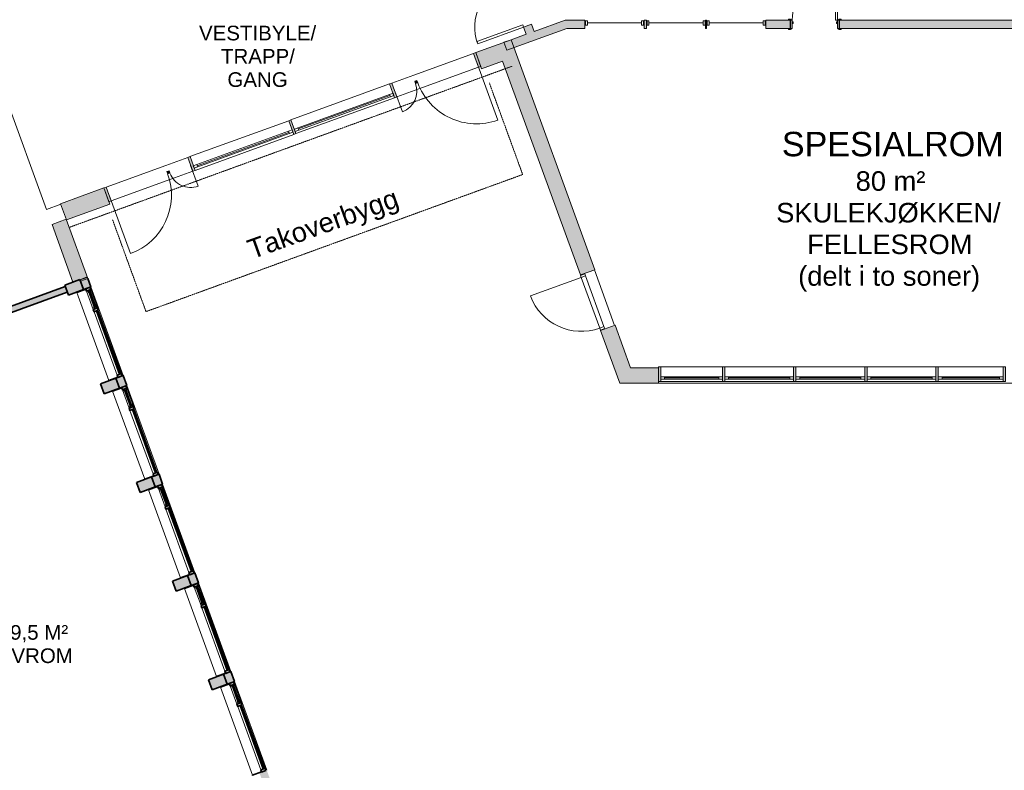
# Model space of a CAD drawing. Header units: millimetres. Extents: x -22273 to 76848, y -40640 to 35706.
# Tile 19 of 21: x 34066 to 54222, y -6403 to 8966. Entities that reach past the tile are written whole.
import ezdxf

# ---------------------------------------------------------------- set-up
doc = ezdxf.new("R2010")
doc.units = ezdxf.units.MM
doc.linetypes.add('Overhead', pattern=[3.96875, 2.38125, -1.5875])
for name, color, linetype, lineweight in [('A-DOOR', 31, 'Continuous', 9), ('A-DOOR-FRAM', 31, 'Continuous', 9), ('A-FLOR', 192, 'Continuous', 9), ('A-FLOR-OVHD', 1, 'Overhead', 9), ('A-GLAZ', 151, 'Continuous', 9), ('A-GLAZ-CWMG', 51, 'Continuous', 9), ('A-WALL', 113, 'Continuous', 9), ('A-WALL-PATT', 111, 'Continuous', 9), ('G-ANNO-TEXT', 231, 'Continuous', 9), ('I-WALL', 2, 'Continuous', 9), ('S-COLS', 52, 'Continuous', 9)]:
    doc.layers.add(name, color=color, linetype=linetype, lineweight=lineweight)
doc.styles.add('Arial', font='arial.ttf', dxfattribs={"height": 400})
doc.styles.add('Arial_1', font='arial.ttf', dxfattribs={"height": 500})
doc.styles.add('Arial_3', font='arial.ttf', dxfattribs={"height": 300})

# ---------------------------------------------------------------- blocks, each defined once
blk = doc.blocks.new('Vindu 2 felt med åpning side - 193x212-V2-1_0 første etg_hele_anlegget_m_funksjoner_m_rom')
at = {"layer": 'A-GLAZ'}
h = blk.add_hatch(color=9, dxfattribs=at)
h.paths.add_polyline_path([(923, -175), (925, 23), (918, 23), (918, -175)])
h.paths.add_polyline_path([(-1002, -175), (-1002, 23), (-1009, 23), (-1007, -175)])
h = blk.add_hatch(color=9, dxfattribs=at)
h.paths.add_polyline_path([(923, 23), (923, 115), (873, 115), (873, 23), (918, 23)])
h.paths.add_polyline_path([(-507, 23), (-507, 115), (-557, 115), (-557, 23)])
h.paths.add_polyline_path([(-957, 23), (-957, 115), (-1007, 115), (-1007, 23), (-1002, 23)])
h = blk.add_hatch(color=9, dxfattribs=at)
h.paths.add_polyline_path([(-557, 55), (-557, 95), (-607, 95), (-607, 55)])
h.paths.add_polyline_path([(-917, 55), (-917, 95), (-957, 95), (-957, 55), (-926, 55)])
for points in [[(-607, 65), (-607, 85), (-917, 85), (-917, 65), (-618, 65)], [(873, 75), (873, 95), (-507, 95), (-507, 75), (-12, 75)]]:
    blk.add_hatch(color=9, dxfattribs=at).paths.add_polyline_path(points)
at = {"layer": 'A-GLAZ', "color": 8, "lineweight": 35}
for p, q in [((-1002, 23), (-1009, 23)), ((-957, 115), (-1007, 115)), ((-1007, 115), (-1007, 23)), ((-1007, 23), (-957, 23)), ((-1002, -175), (-1002, 23)), ((-957, 23), (-957, 115)), ((-917, 95), (-957, 95)), ((-957, 95), (-957, 55)), ((-957, 55), (-917, 55)), ((-917, 55), (-917, 95)), ((-607, 85), (-917, 85)), ((-917, 85), (-917, 65)), ((-917, 65), (-607, 65)), ((-557, 95), (-607, 95)), ((-607, 95), (-607, 55)), ((-607, 65), (-607, 85)), ((-607, 55), (-557, 55)), ((-507, 115), (-557, 115)), ((-557, 115), (-557, 23)), ((-557, 55), (-557, 95)), ((-557, 23), (-507, 23)), ((-507, 23), (-507, 115)), ((873, 95), (-507, 95)), ((-507, 95), (-507, 75)), ((-507, 75), (873, 75)), ((923, 115), (873, 115)), ((873, 115), (873, 23)), ((873, 75), (873, 95)), ((873, 23), (923, 23)), ((925, 23), (918, 23)), ((918, 23), (918, -175)), ((923, 23), (923, 115)), ((-1007, -175), (-1002, -175)), ((918, -175), (923, -175))]:
    blk.add_line(p, q, dxfattribs=at)
at = {"layer": 'A-GLAZ', "color": 55}
for p, q in [((-957, 115), (-557, 115)), ((-557, 23), (-957, 23)), ((-917, 95), (-607, 95)), ((-607, 55), (-917, 55)), ((-507, 115), (873, 115)), ((873, 23), (-507, 23)), ((918, -175), (-1002, -175))]:
    blk.add_line(p, q, dxfattribs=at)
blk = doc.blocks.new('M_Concrete-Rectangular-Column - 220x330-535287-1_0 første etg_hele_anlegget_m_funksjoner_m_rom')
at = {"layer": 'S-COLS'}
blk.add_hatch(color=9, dxfattribs=at).paths.add_polyline_path([(110, -165), (110, 165), (-110, 165), (-110, -165)])
at = {"layer": 'S-COLS', "color": 8, "lineweight": 35}
for p, q in [((110, 165), (-110, 165)), ((-110, 165), (-110, -165)), ((110, -165), (110, 165)), ((-110, -165), (110, -165))]:
    blk.add_line(p, q, dxfattribs=at)
blk = doc.blocks.new('M_Curtain Wall Sgl Glass - M_Curtain Wall Sgl Glass-1594359-1_0 første etg_hele_anlegget_m_funksjoner_m_rom')
at = {"layer": 'A-DOOR', "color": 7}
blk.add_line((637.5, 0), (637.5, 1275), dxfattribs=at)
blk.add_arc((637.5, 0), 1275, 90, 180, dxfattribs=at)
blk = doc.blocks.new('M_Curtain Wall Sgl Glass - M_Curtain Wall Sgl Glass-1594360-1_0 første etg_hele_anlegget_m_funksjoner_m_rom')
at = {"layer": 'A-DOOR', "color": 7}
blk.add_line((225, 0), (225, -450), dxfattribs=at)
blk.add_arc((225, 0), 450, 180, 270, dxfattribs=at)
blk = doc.blocks.new('Curtain Wall Awning - Curtain Wall Awning-1464154-1_0 første etg_hele_anlegget_m_funksjoner_m_rom')
at = {"layer": 'A-GLAZ', "color": 7}
for p, q in [((-998.8, -25.4), (-1075, -25.4)), ((-1075, -25.4), (-1075, -76.2)), ((-1075, -76.2), (-1075, -25.4)), ((-1075, -25.4), (1075, -25.4)), ((-1075, -76.2), (-998.8, -76.2)), ((1075, -76.2), (-1075, -76.2)), ((-998.8, -76.2), (-998.8, -25.4)), ((-998.8, -50.8), (998.8, -50.8)), ((998.8, -76.2), (998.8, -25.4)), ((998.8, -25.4), (1075, -25.4)), ((1075, -76.2), (998.8, -76.2)), ((1075, -25.4), (1075, -76.2)), ((1075, -25.4), (1075, -76.2))]:
    blk.add_line(p, q, dxfattribs=at)
blk = doc.blocks.new('M_Curtain Wall Sgl Glass - M_Curtain Wall Sgl Glass-1594362-1_0 første etg_hele_anlegget_m_funksjoner_m_rom')
at = {"layer": 'A-DOOR', "color": 7}
blk.add_line((637.5, 0), (637.5, -1275), dxfattribs=at)
blk.add_arc((637.5, 0), 1275, 180, 270, dxfattribs=at)
blk = doc.blocks.new('Rectangular Mullion - 50 x 150mm-1463363-1_0 første etg_hele_anlegget_m_funksjoner_m_rom')
at = {"layer": 'A-GLAZ-CWMG'}
blk.add_hatch(color=7, dxfattribs=at).paths.add_polyline_path([(-25, 125), (25, 125), (25, -175), (-25, -175)])
at = {"layer": 'A-GLAZ-CWMG', "color": 7}
for p, q in [((-25, 125), (25, 125)), ((-25, -175), (-25, 125)), ((25, 125), (25, -175)), ((25, -175), (-25, -175))]:
    blk.add_line(p, q, dxfattribs=at)
blk = doc.blocks.new('M_Curtain Wall Sgl Glass - M_Curtain Wall Sgl Glass-1594363-1_0 første etg_hele_anlegget_m_funksjoner_m_rom')
at = {"layer": 'A-DOOR', "color": 7}
blk.add_line((225, 0), (225, 450), dxfattribs=at)
blk.add_arc((225, 0), 450, 90, 180, dxfattribs=at)
blk = doc.blocks.new('Rectangular Mullion - 50 x 150mm-1464152-1_0 første etg_hele_anlegget_m_funksjoner_m_rom')
at = {"layer": 'A-GLAZ-CWMG', "color": 7}
for p, q in [((39573, 6898), (37552, 6163)), ((39675, 6616), (37655, 5881))]:
    blk.add_line(p, q, dxfattribs=at)
blk = doc.blocks.new('Rectangular Mullion - 50 x 150mm-1594589-1_0 første etg_hele_anlegget_m_funksjoner_m_rom')
at = {"layer": 'A-GLAZ-CWMG'}
blk.add_hatch(color=7, dxfattribs=at).paths.add_polyline_path([(-50, 125), (0, 125), (0, -175), (-50, -175)])
at = {"layer": 'A-GLAZ-CWMG', "color": 7}
for p, q in [((-50, 125), (0, 125)), ((-50, -175), (-50, 125)), ((0, 125), (0, -175)), ((0, -175), (-50, -175))]:
    blk.add_line(p, q, dxfattribs=at)
blk = doc.blocks.new('Rectangular Mullion - 50 x 150mm-1594593-1_0 første etg_hele_anlegget_m_funksjoner_m_rom')
at = {"layer": 'A-GLAZ-CWMG'}
blk.add_hatch(color=7, dxfattribs=at).paths.add_polyline_path([(0, 125), (-50, 125), (-50, -175), (0, -175)])
at = {"layer": 'A-GLAZ-CWMG', "color": 7}
for p, q in [((0, 125), (-50, 125)), ((-50, 125), (-50, -175)), ((0, -175), (0, 125)), ((-50, -175), (0, -175))]:
    blk.add_line(p, q, dxfattribs=at)
blk = doc.blocks.new('Curtain Wall Awning - Curtain Wall Awning-2009559-1_0 første etg_hele_anlegget_m_funksjoner_m_rom')
at = {"layer": 'A-GLAZ', "color": 7}
for p, q in [((-630, 25), (-630, 76)), ((-630, 76), (-554, 76)), ((-630, 76), (-630, 25)), ((630, 76), (-630, 76)), ((-554, 25), (-630, 25)), ((-630, 25), (630, 25)), ((-554, 76), (-554, 25)), ((-554, 51), (554, 51)), ((554, 76), (554, 25)), ((630, 76), (554, 76)), ((554, 25), (630, 25)), ((630, 25), (630, 76)), ((630, 25), (630, 76))]:
    blk.add_line(p, q, dxfattribs=at)
blk = doc.blocks.new('Curtain Wall Awning - Curtain Wall Awning-1655852-1_0 første etg_hele_anlegget_m_funksjoner_m_rom')
at = {"layer": 'A-GLAZ', "color": 7}
for p, q in [((-626.8, -25.4), (-703, -25.4)), ((-703, -25.4), (-703, -76.2)), ((-703, -76.2), (-703, -25.4)), ((-703, -25.4), (703, -25.4)), ((-703, -76.2), (-626.8, -76.2)), ((703, -76.2), (-703, -76.2)), ((-626.8, -76.2), (-626.8, -25.4)), ((-626.8, -50.8), (626.8, -50.8)), ((626.8, -76.2), (626.8, -25.4)), ((626.8, -25.4), (703, -25.4)), ((703, -76.2), (626.8, -76.2)), ((703, -25.4), (703, -76.2)), ((703, -25.4), (703, -76.2))]:
    blk.add_line(p, q, dxfattribs=at)
blk = doc.blocks.new('Rectangular Mullion - 50 x 150mm-1655850-1_0 første etg_hele_anlegget_m_funksjoner_m_rom')
at = {"layer": 'A-GLAZ-CWMG'}
blk.add_hatch(color=7, dxfattribs=at).paths.add_polyline_path([(-25, 125), (25, 125), (25, -175), (-25, -175)])
at = {"layer": 'A-GLAZ-CWMG', "color": 7}
for p, q in [((-25, 125), (25, 125)), ((-25, -175), (-25, 125)), ((25, 125), (25, -175)), ((25, -175), (-25, -175))]:
    blk.add_line(p, q, dxfattribs=at)
blk = doc.blocks.new('Curtain Wall Awning - Curtain Wall Awning-1970231-1_0 første etg_hele_anlegget_m_funksjoner_m_rom')
at = {"layer": 'A-GLAZ', "color": 7}
for p, q in [((-664, 25), (-664, 76)), ((-664, 76), (-587, 76)), ((-664, 76), (-664, 25)), ((664, 76), (-664, 76)), ((-587, 25), (-664, 25)), ((-664, 25), (664, 25)), ((-587, 76), (-587, 25)), ((-587, 51), (587, 51)), ((587, 76), (587, 25)), ((664, 76), (587, 76)), ((587, 25), (664, 25)), ((664, 25), (664, 76)), ((664, 25), (664, 76))]:
    blk.add_line(p, q, dxfattribs=at)
blk = doc.blocks.new('Rectangular Mullion - 50 x 150mm-2009558-1_0 første etg_hele_anlegget_m_funksjoner_m_rom')
at = {"layer": 'A-GLAZ-CWMG', "color": 7}
for p, q in [((48452, 1857), (47192, 1857)), ((48452, 1557), (47192, 1557))]:
    blk.add_line(p, q, dxfattribs=at)
blk = doc.blocks.new('Rectangular Mullion - 50 x 150mm-1487217-1_0 første etg_hele_anlegget_m_funksjoner_m_rom')
at = {"layer": 'A-GLAZ-CWMG', "color": 7}
for p, q in [((49908, 1857), (48502, 1857)), ((49908, 1557), (48502, 1557))]:
    blk.add_line(p, q, dxfattribs=at)
blk = doc.blocks.new('Rectangular Mullion - 50 x 150mm-1970229-1_0 første etg_hele_anlegget_m_funksjoner_m_rom')
at = {"layer": 'A-GLAZ-CWMG', "color": 7}
for p, q in [((54198, 1857), (52870, 1857)), ((54198, 1557), (52870, 1557))]:
    blk.add_line(p, q, dxfattribs=at)
blk = doc.blocks.new('Rectangular Mullion - 50 x 100mm-1655856-1_0 første etg_hele_anlegget_m_funksjoner_m_rom')
at = {"layer": 'A-GLAZ-CWMG'}
blk.add_hatch(color=7, dxfattribs=at).paths.add_polyline_path([(0, 125), (-50, 125), (-50, -175), (0, -175)])
at = {"layer": 'A-GLAZ-CWMG', "color": 7}
for p, q in [((0, 125), (-50, 125)), ((-50, 125), (-50, -175)), ((0, -175), (0, 125)), ((-50, -175), (0, -175))]:
    blk.add_line(p, q, dxfattribs=at)
blk = doc.blocks.new('Rectangular Mullion - 50 x 100mm Cream-1594566-1_0 første etg_hele_anlegget_m_funksjoner_m_rom')
at = {"layer": 'A-GLAZ-CWMG', "color": 7}
for p, q in [((42133, 7830), (41687, 7668)), ((42236, 7548), (41790, 7386))]:
    blk.add_line(p, q, dxfattribs=at)
blk = doc.blocks.new('Rectangular Mullion - 50 x 100mm Cream-1594567-1_0 første etg_hele_anlegget_m_funksjoner_m_rom')
at = {"layer": 'A-GLAZ-CWMG', "color": 7}
for p, q in [((43355, 8275), (42133, 7830)), ((43458, 7993), (42236, 7548))]:
    blk.add_line(p, q, dxfattribs=at)
blk = doc.blocks.new('Rectangular Mullion - 50 x 100mm Cream-1594570-1_0 første etg_hele_anlegget_m_funksjoner_m_rom')
at = {"layer": 'A-GLAZ-CWMG', "color": 7}
for p, q in [((37505, 6146), (37059, 5983)), ((37608, 5864), (37162, 5701))]:
    blk.add_line(p, q, dxfattribs=at)
blk = doc.blocks.new('Rectangular Mullion - 50 x 100mm Cream-1594571-1_0 første etg_hele_anlegget_m_funksjoner_m_rom')
at = {"layer": 'A-GLAZ-CWMG', "color": 7}
for p, q in [((37059, 5983), (35837, 5538)), ((37162, 5701), (35940, 5257))]:
    blk.add_line(p, q, dxfattribs=at)
blk = doc.blocks.new('Rectangular Mullion - 50 x 50mm-1594478-1_0 første etg_hele_anlegget_m_funksjoner_m_rom')
at = {"layer": 'A-GLAZ-CWMG'}
blk.add_hatch(color=7, dxfattribs=at).paths.add_polyline_path([(-25, 0), (25, 0), (25, -50), (-25, -50)])
at = {"layer": 'A-GLAZ-CWMG', "color": 7}
for p, q in [((-25, 0), (25, 0)), ((-25, -50), (-25, 0)), ((25, 0), (25, -50)), ((25, -50), (-25, -50))]:
    blk.add_line(p, q, dxfattribs=at)
blk = doc.blocks.new('M_Door_ID_Sgl_3 - 1010 x 2110mm-1765605-1_0 første etg_hele_anlegget_m_funksjoner_m_rom')
at = {"layer": 'A-DOOR'}
h = blk.add_hatch(color=7, dxfattribs=at)
h.paths.add_polyline_path([(470, 86), (540, 86), (540, 106), (497, 104), (474, 92)])
h.paths.add_polyline_path([(-497, 86), (-470, 86), (-474, 92), (-500, 106), (-540, 106), (-540, 86), (-500, 86)])
h = blk.add_hatch(color=7, dxfattribs=at)
h.paths.add_polyline_path([(505, -106), (540, -106), (540, -86), (470, -86), (474, -92), (500, -106)])
h.paths.add_polyline_path([(-505, -106), (-497, -104), (-474, -92), (-470, -86), (-540, -86), (-540, -106)])
at = {"layer": 'A-DOOR-FRAM'}
h = blk.add_hatch(color=7, dxfattribs=at)
h.paths.add_polyline_path([(497, -86), (497, 86), (465, 86), (465, -86)])
h.paths.add_polyline_path([(-497, -86), (-465, -86), (-465, 86), (-497, 86)])
h = blk.add_hatch(color=7, dxfattribs=at)
h.paths.add_polyline_path([(465, 14), (465, 46), (446, 46), (446, 14)])
h.paths.add_polyline_path([(-465, 14), (-446, 14), (-446, 46), (-465, 46)])
at = {"layer": 'A-DOOR', "color": 7}
for p, q in [((425, 1012), (425, 86)), ((463, 1012), (425, 1012)), ((425, 1012), (463, 1012)), ((425, 86), (425, 1012)), ((463, 86), (463, 1012)), ((463, 1012), (463, 86)), ((-500, 106), (-540, 106)), ((-540, 106), (-540, 86)), ((-505, 86), (-470, 86)), ((-474, 92), (-500, 106)), ((425, 86), (463, 86)), ((463, 86), (425, 86)), ((470, 86), (505, 86)), ((500, 106), (474, 92)), ((540, 106), (500, 106)), ((540, 86), (540, 106)), ((-540, -86), (-540, -106)), ((-540, -106), (-500, -106)), ((-470, -86), (-505, -86)), ((-500, -106), (-474, -92)), ((505, -86), (470, -86)), ((474, -92), (500, -106)), ((500, -106), (540, -106)), ((540, -106), (540, -86))]:
    blk.add_line(p, q, dxfattribs=at)
for centre, radius, start, end in [((463, 86), 926, 90, 180), ((-478, 85), 8.06, 7.125, 60.2551), ((-478, 85), 8.06, 7.125, 60.2551), ((478, 85), 8.06, 119.7449, 172.875), ((478, 85), 8.06, 119.7449, 172.875), ((-478, -85), 8.06, 299.7449, 352.875), ((-478, -85), 8.06, 299.7449, 352.875), ((478, -85), 8.06, 187.125, 240.2551), ((478, -85), 8.06, 187.125, 240.2551)]:
    blk.add_arc(centre, radius, start, end, dxfattribs=at)
at = {"layer": 'A-DOOR-FRAM', "color": 7}
for p, q in [((-465, 86), (-497, 86)), ((-497, 86), (-497, -86)), ((-465, -86), (-465, 86)), ((-446, 46), (-465, 46)), ((-465, 46), (-465, 14)), ((-465, 14), (-446, 14)), ((-446, 14), (-446, 46)), ((465, 46), (446, 46)), ((446, 46), (446, 14)), ((446, 14), (465, 14)), ((465, 86), (465, -86)), ((497, 86), (465, 86)), ((465, 14), (465, 46)), ((497, -86), (497, 86)), ((-497, -86), (-465, -86)), ((465, -86), (497, -86))]:
    blk.add_line(p, q, dxfattribs=at)
blk = doc.blocks.new('Innerdør slett tofløya lite sidefelt - ID 16x22M-1969177-1_0 første etg_hele_anlegget_m_funksjoner_m_rom')
at = {"layer": 'A-DOOR', "color": 7}
for p, q in [((-1508, 1085), (-1455, 1085)), ((-1508, 86), (-1508, 1085)), ((-1457, 86), (-1457, 1085)), ((51, 86), (51, 696)), ((102, 696), (51, 696)), ((102, 86), (102, 696)), ((-1508, 86), (-1457, 86)), ((102, 86), (51, 86))]:
    blk.add_line(p, q, dxfattribs=at)
for centre, radius, start, end in [((-1508, 86), 1000, 0, 90), ((102, 86), 610, 90, 180)]:
    blk.add_arc(centre, radius, start, end, dxfattribs=at)
blk = doc.blocks.new('Door-Sgl - EX 12x21M_tre kledning-1720620-1_0 første etg_hele_anlegget_m_funksjoner_m_rom')
at = {"layer": 'A-DOOR', "color": 7}
for p, q in [((553, 158), (553, 1264)), ((-553, 158), (553, 158)), ((-553, 66), (-553, 158)), ((553, 66), (-553, 66)), ((553, 158), (553, 66))]:
    blk.add_line(p, q, dxfattribs=at)
blk.add_arc((553, 158), 1106, 90, 180, dxfattribs=at)
at = {"layer": 'A-DOOR-FRAM', "color": 7}
for p, q in [((-595, 158), (-553, 158)), ((-595, 66), (-595, 158)), ((-553, 66), (-595, 66)), ((-553, 158), (-553, 66)), ((553, 158), (595, 158)), ((553, 158), (553, 66)), ((595, 66), (553, 66)), ((595, 158), (595, 66))]:
    blk.add_line(p, q, dxfattribs=at)
blk = doc.blocks.new('Window_Rec1-Fixed - 12x21M-2013017-1_0 første etg_hele_anlegget_m_funksjoner_m_rom')
at = {"layer": 'A-GLAZ', "color": 7}
for p, q in [((-460, 80), (-500, 80)), ((-500, 80), (-500, -12)), ((-460, 20), (-460, 80)), ((-460, 80), (-460, -12)), ((650, 34), (-460, 34)), ((650, 80), (650, -12)), ((650, 80), (690, 80)), ((690, 80), (690, -12)), ((-500, -12), (-460, -12)), ((690, -12), (650, -12))]:
    blk.add_line(p, q, dxfattribs=at)

msp = doc.modelspace()

# ---------------------------------------------------------------- hatches: boundary and pattern name
at = {"layer": 'A-WALL-PATT'}
h = msp.add_hatch(color=7, dxfattribs=at)
h.paths.add_polyline_path([(44436, 8669), (44598, 8728), (44545, 8873), (44383, 8814)])
h.paths.add_polyline_path([(43833, 10327), (43994, 10386), (43931, 10560), (43748, 10560)])
for points in [[(44038, 8341), (45638, 8924), (45638, 8960), (45235, 8960), (43979, 8503)], [(35156, 3595), (35297, 3646), (35309, 3615), (35459, 3670), (35019, 4879), (34728, 4773), (35138, 3646)], [(35303, 3630), (35454, 3684), (35449, 3698), (35298, 3643)]]:
    msp.add_hatch(color=7, dxfattribs=at).paths.add_polyline_path(points)
h = msp.add_hatch(color=7, dxfattribs=at)
h.paths.add_polyline_path([(50849, 8788), (57263, 8788), (57263, 8960), (50849, 8960)])
h.paths.add_polyline_path([(49839, 8788), (49839, 8960), (49339, 8960), (49339, 8788)])
h.paths.add_polyline_path([(46848, 8788), (46898, 8788), (46898, 8960), (46848, 8960)])
h.paths.add_polyline_path([(48129, 8788), (48129, 8960), (48108, 8960), (48108, 8788)])
h.paths.add_polyline_path([(45265, 8788), (45638, 8788), (45638, 8924)])
h = msp.add_hatch(color=7, dxfattribs=at)
h.paths.add_polyline_path([(35023, 4868), (35910, 5192), (35790, 5522), (34902, 5199)])
h.paths.add_polyline_path([(43522, 7962), (44248, 8226), (44128, 8557), (43402, 8293), (43465, 8118)])
h = msp.add_hatch(color=7, dxfattribs=at)
h.paths.add_polyline_path([(46351, 1524), (46573, 1840), (46256, 2710), (45959, 2602), (46236, 1840)])
h.paths.add_polyline_path([(45545, 3739), (45842, 3847), (44248, 8226), (43951, 8118), (45506, 3847)])
h = msp.add_hatch(color=9, dxfattribs=at)
h.paths.add_polyline_path([(48492, -33045), (48783, -32939), (48709, -32736), (48418, -32842)])
h.paths.add_polyline_path([(47757, -31024), (48048, -30918), (47983, -30739), (47691, -30845)])
h.paths.add_polyline_path([(47030, -29028), (47321, -28922), (47209, -28614), (46918, -28720), (47022, -29006)])
h.paths.add_polyline_path([(46273, -26949), (46565, -26843), (46478, -26606), (46328, -26661), (46403, -26866), (46262, -26917)])
h.paths.add_polyline_path([(45667, -24844), (45817, -24789), (45743, -24586), (45593, -24641), (45647, -24789)])
h.paths.add_polyline_path([(44931, -22823), (45082, -22768), (45008, -22565), (44857, -22620), (44911, -22768)])
h.paths.add_polyline_path([(44196, -20803), (44346, -20748), (44272, -20545), (44122, -20600), (44176, -20748)])
h.paths.add_polyline_path([(43461, -18782), (43611, -18728), (43537, -18525), (43387, -18580), (43425, -18684)])
h.paths.add_polyline_path([(42725, -16762), (42876, -16707), (42802, -16504), (42651, -16559), (42689, -16664)])
h.paths.add_polyline_path([(41990, -14742), (42140, -14687), (42066, -14484), (41916, -14539), (41954, -14644)])
h.paths.add_polyline_path([(41255, -12721), (41405, -12667), (41331, -12464), (41181, -12518), (41235, -12667)])
h.paths.add_polyline_path([(40519, -10701), (40670, -10646), (40596, -10443), (40445, -10498), (40519, -10701)])
h.paths.add_polyline_path([(39784, -8681), (39934, -8626), (39860, -8423), (39710, -8478), (39748, -8583)])
h.paths.add_polyline_path([(39048, -6660), (39199, -6606), (39125, -6403), (38975, -6457), (39013, -6562)])
h.paths.add_polyline_path([(38313, -4640), (38463, -4585), (38390, -4382), (38239, -4437), (38277, -4542)])
h.paths.add_polyline_path([(37578, -2620), (37728, -2565), (37654, -2362), (37504, -2417), (37558, -2565)])
h.paths.add_polyline_path([(36842, -599), (36993, -545), (36919, -342), (36769, -396), (36807, -501)])
h.paths.add_polyline_path([(36107, 1421), (36257, 1476), (36184, 1679), (36033, 1624), (36071, 1519)])
h.paths.add_polyline_path([(35372, 3441), (35522, 3496), (35454, 3684), (35303, 3630), (35369, 3449)])
h = msp.add_hatch(color=9, dxfattribs=at)
h.paths.add_polyline_path([(29158, 1247), (29830, 1491), (29788, 1606), (29116, 1361)])
h.paths.add_polyline_path([(30779, 1837), (35040, 3388), (34998, 3502), (30737, 1951)])
h = msp.add_hatch(color=7, dxfattribs=at)
h.paths.add_polyline_path([(66221, 1524), (66526, 1524), (66526, 1840), (66221, 1840)])
h.paths.add_polyline_path([(62707, 1524), (62707, 1840), (62503, 1840), (62503, 1524)])
h.paths.add_polyline_path([(61293, 1524), (61293, 1840), (60988, 1840), (60988, 1524)])
h.paths.add_polyline_path([(64706, 1524), (65011, 1524), (65011, 1840), (64706, 1840)])
h.paths.add_polyline_path([(57091, 1524), (58263, 1524), (58263, 1840), (56989, 1840), (56989, 1524)])
h.paths.add_polyline_path([(67736, 1524), (68559, 1524), (68243, 1840), (67736, 1840)])
h.paths.add_polyline_path([(55779, 1524), (55779, 1840), (55557, 1840), (55557, 1524)])
h.paths.add_polyline_path([(59473, 1524), (59778, 1524), (59778, 1840), (59473, 1840)])
h.paths.add_polyline_path([(63317, 1524), (63496, 1524), (63496, 1840), (63317, 1840)])
h.paths.add_polyline_path([(46573, 1524), (47142, 1524), (47142, 1840), (46573, 1840), (46351, 1524)])

# ---------------------------------------------------------------- linework, layer by layer
at = {"layer": 'A-FLOR', "color": 7}
for p, q in [((33761, 7429), (34615, 5082)), ((34615, 5082), (34906, 5188)), ((45831, 3843), (46245, 2706))]:
    msp.add_line(p, q, dxfattribs=at)
at = {"layer": 'A-FLOR-OVHD'}
for p, q in [((35079, 4713), (44156, 8017)), ((44363, 5796), (43679, 7675)), ((36652, 2989), (44363, 5796)), ((35967, 4871), (36652, 2989))]:
    msp.add_line(p, q, dxfattribs=at)
at = {"layer": 'A-WALL', "color": 7}
for p, q in [((44128, 8557), (43402, 8293)), ((44128, 8557), (43979, 8503)), ((45842, 3847), (44128, 8557)), ((43402, 8293), (43522, 7962)), ((43522, 7962), (43951, 8118)), ((43951, 8118), (45545, 3739)), ((35790, 5522), (34902, 5199)), ((35910, 5192), (35790, 5522)), ((34902, 5199), (35023, 4868)), ((35023, 4868), (35910, 5192)), ((35019, 4879), (34728, 4773)), ((35459, 3670), (35019, 4879)), ((34728, 4773), (35156, 3595)), ((45545, 3739), (45842, 3847)), ((35449, 3698), (35298, 3643)), ((35309, 3615), (35459, 3670)), ((46256, 2710), (45959, 2602)), ((46573, 1840), (46256, 2710)), ((45959, 2602), (46351, 1524)), ((47142, 1840), (46573, 1840)), ((47142, 1524), (47142, 1840)), ((60988, 1524), (46351, 1524))]:
    msp.add_line(p, q, dxfattribs=at)
at = {"layer": 'A-WALL', "color": 55}
for p, q in [((35459, 3670), (35449, 3698)), ((35522, 3496), (36184, 1679)), ((36257, 1476), (36919, -342)), ((36993, -545), (37654, -2362)), ((37728, -2565), (38390, -4382)), ((38463, -4585), (39125, -6403))]:
    msp.add_line(p, q, dxfattribs=at)
at = {"layer": 'A-WALL', "color": 8, "lineweight": 35}
for p, q in [((35522, 3496), (35459, 3670)), ((34998, 3502), (30737, 1951)), ((35372, 3441), (35522, 3496)), ((30779, 1837), (35040, 3388)), ((36184, 1679), (36033, 1624)), ((36257, 1476), (36184, 1679)), ((36107, 1421), (36257, 1476)), ((36919, -342), (36769, -396)), ((36993, -545), (36919, -342)), ((36842, -599), (36993, -545)), ((37654, -2362), (37504, -2417)), ((37728, -2565), (37654, -2362)), ((37578, -2620), (37728, -2565)), ((38390, -4382), (38239, -4437)), ((38463, -4585), (38390, -4382)), ((38313, -4640), (38463, -4585))]:
    msp.add_line(p, q, dxfattribs=at)
at = {"layer": 'I-WALL', "color": 7}
for p, q in [((44545, 8873), (44383, 8814)), ((44598, 8728), (44545, 8873)), ((45235, 8960), (44598, 8728)), ((45638, 8960), (45235, 8960)), ((45638, 8788), (45638, 8960)), ((46898, 8960), (46848, 8960)), ((46848, 8960), (46848, 8788)), ((46898, 8788), (46898, 8960)), ((48129, 8960), (48108, 8960)), ((48108, 8960), (48108, 8788)), ((48129, 8788), (48129, 8960)), ((49839, 8960), (49339, 8960)), ((49339, 8960), (49339, 8788)), ((49839, 8788), (49839, 8960)), ((57372, 8960), (50849, 8960)), ((50849, 8960), (50849, 8788)), ((44038, 8341), (45265, 8788)), ((44436, 8669), (44128, 8557)), ((44383, 8814), (44436, 8669)), ((45265, 8788), (45638, 8788)), ((46848, 8788), (46898, 8788)), ((48108, 8788), (48129, 8788)), ((49339, 8788), (49839, 8788)), ((50849, 8788), (57091, 8788)), ((43979, 8503), (44038, 8341))]:
    msp.add_line(p, q, dxfattribs=at)

# ---------------------------------------------------------------- block references
at = {"layer": 'A-DOOR', "color": 7}
for name, p, rotation in [('Innerdør slett tofløya lite sidefelt - ID 16x22M-1969177-1_0 første etg_hele_anlegget_m_funksjoner_m_rom', (43948, 10260), 110.0001115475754), ('M_Curtain Wall Sgl Glass - M_Curtain Wall Sgl Glass-1594362-1_0 første etg_hele_anlegget_m_funksjoner_m_rom', (42816, 7892), 20.00010742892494), ('M_Curtain Wall Sgl Glass - M_Curtain Wall Sgl Glass-1594363-1_0 første etg_hele_anlegget_m_funksjoner_m_rom', (41958, 7580), 200.0001074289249), ('M_Curtain Wall Sgl Glass - M_Curtain Wall Sgl Glass-1594360-1_0 første etg_hele_anlegget_m_funksjoner_m_rom', (37354, 5904), 20.00010742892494), ('M_Curtain Wall Sgl Glass - M_Curtain Wall Sgl Glass-1594359-1_0 første etg_hele_anlegget_m_funksjoner_m_rom', (36496, 5592), 200.0001074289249), ('Door-Sgl - EX 12x21M_tre kledning-1720620-1_0 første etg_hele_anlegget_m_funksjoner_m_rom', (45900, 3225), 109.9999999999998)]:
    msp.add_blockref(name, p, dxfattribs=dict(at, rotation=rotation))
msp.add_blockref('M_Door_ID_Sgl_3 - 1010 x 2110mm-1765605-1_0 første etg_hele_anlegget_m_funksjoner_m_rom', (50344, 8874), dxfattribs=at)
at = {"layer": 'A-GLAZ', "color": 7}
for name, p in [('Window_Rec1-Fixed - 12x21M-2013017-1_0 første etg_hele_anlegget_m_funksjoner_m_rom', (46148, 8865)), ('Window_Rec1-Fixed - 12x21M-2013017-1_0 første etg_hele_anlegget_m_funksjoner_m_rom', (47408, 8865)), ('Window_Rec1-Fixed - 12x21M-2013017-1_0 første etg_hele_anlegget_m_funksjoner_m_rom', (48639, 8865)), ('Curtain Wall Awning - Curtain Wall Awning-1655852-1_0 første etg_hele_anlegget_m_funksjoner_m_rom', (49205, 1682)), ('Curtain Wall Awning - Curtain Wall Awning-1655852-1_0 første etg_hele_anlegget_m_funksjoner_m_rom', (50661, 1682)), ('Curtain Wall Awning - Curtain Wall Awning-1655852-1_0 første etg_hele_anlegget_m_funksjoner_m_rom', (52117, 1682))]:
    msp.add_blockref(name, p, dxfattribs=at)
for name, p, rotation in [('Curtain Wall Awning - Curtain Wall Awning-1464154-1_0 første etg_hele_anlegget_m_funksjoner_m_rom', (40690, 7118), 20.00010742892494), ('Curtain Wall Awning - Curtain Wall Awning-1464154-1_0 første etg_hele_anlegget_m_funksjoner_m_rom', (38622, 6366), 20.00010742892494), ('Curtain Wall Awning - Curtain Wall Awning-2009559-1_0 første etg_hele_anlegget_m_funksjoner_m_rom', (47822, 1682), 180), ('Curtain Wall Awning - Curtain Wall Awning-1970231-1_0 første etg_hele_anlegget_m_funksjoner_m_rom', (53534, 1682), 180)]:
    msp.add_blockref(name, p, dxfattribs=dict(at, rotation=rotation))
at = {"layer": 'A-GLAZ', "color": 55, "rotation": 289.9999999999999}
for p in [(35741, 2501), (36476, 481), (37211, -1539), (37947, -3560), (38682, -5580)]:
    msp.add_blockref('Vindu 2 felt med åpning side - 193x212-V2-1_0 første etg_hele_anlegget_m_funksjoner_m_rom', p, dxfattribs=at)
at = {"layer": 'A-GLAZ-CWMG', "color": 7}
for name, p in [('Rectangular Mullion - 50 x 100mm Cream-1594567-1_0 første etg_hele_anlegget_m_funksjoner_m_rom', (0, 0)), ('Rectangular Mullion - 50 x 100mm Cream-1594566-1_0 første etg_hele_anlegget_m_funksjoner_m_rom', (0, 0)), ('Rectangular Mullion - 50 x 150mm-1464152-1_0 første etg_hele_anlegget_m_funksjoner_m_rom', (2067, 752)), ('Rectangular Mullion - 50 x 150mm-1464152-1_0 første etg_hele_anlegget_m_funksjoner_m_rom', (0, 0)), ('Rectangular Mullion - 50 x 100mm Cream-1594570-1_0 første etg_hele_anlegget_m_funksjoner_m_rom', (0, 0)), ('Rectangular Mullion - 50 x 100mm Cream-1594571-1_0 første etg_hele_anlegget_m_funksjoner_m_rom', (0, 0)), ('Rectangular Mullion - 50 x 150mm-2009558-1_0 første etg_hele_anlegget_m_funksjoner_m_rom', (0, 0)), ('Rectangular Mullion - 50 x 150mm-1487217-1_0 første etg_hele_anlegget_m_funksjoner_m_rom', (0, 0)), ('Rectangular Mullion - 50 x 150mm-1487217-1_0 første etg_hele_anlegget_m_funksjoner_m_rom', (1456, 0)), ('Rectangular Mullion - 50 x 150mm-1487217-1_0 første etg_hele_anlegget_m_funksjoner_m_rom', (2912, 0)), ('Rectangular Mullion - 50 x 150mm-1970229-1_0 første etg_hele_anlegget_m_funksjoner_m_rom', (0, 0))]:
    msp.add_blockref(name, p, dxfattribs=at)
at = {"layer": 'A-GLAZ-CWMG', "color": 7, "extrusion": (0, 0, -1)}
for name, p, rotation in [('Rectangular Mullion - 50 x 150mm-1594589-1_0 første etg_hele_anlegget_m_funksjoner_m_rom', (-43462, 8127), 159.9998925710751), ('Rectangular Mullion - 50 x 150mm-1463363-1_0 første etg_hele_anlegget_m_funksjoner_m_rom', (-41723, 7495), 159.9998925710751), ('Rectangular Mullion - 50 x 50mm-1594478-1_0 første etg_hele_anlegget_m_funksjoner_m_rom', (-42193, 7666), 159.9998925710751), ('Rectangular Mullion - 50 x 150mm-1463363-1_0 første etg_hele_anlegget_m_funksjoner_m_rom', (-39656, 6742), 159.9998925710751), ('Rectangular Mullion - 50 x 150mm-1463363-1_0 første etg_hele_anlegget_m_funksjoner_m_rom', (-37589, 5990), 159.9998925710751), ('Rectangular Mullion - 50 x 50mm-1594478-1_0 første etg_hele_anlegget_m_funksjoner_m_rom', (-37119, 5819), 159.9998925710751), ('Rectangular Mullion - 50 x 150mm-1655850-1_0 første etg_hele_anlegget_m_funksjoner_m_rom', (-48477, 1682), 180), ('Rectangular Mullion - 50 x 150mm-1655850-1_0 første etg_hele_anlegget_m_funksjoner_m_rom', (-49933, 1682), 180), ('Rectangular Mullion - 50 x 150mm-1655850-1_0 første etg_hele_anlegget_m_funksjoner_m_rom', (-51389, 1682), 180), ('Rectangular Mullion - 50 x 150mm-1655850-1_0 første etg_hele_anlegget_m_funksjoner_m_rom', (-52845, 1682), 180), ('Rectangular Mullion - 50 x 150mm-1655850-1_0 første etg_hele_anlegget_m_funksjoner_m_rom', (-54223, 1682), 180)]:
    msp.add_blockref(name, p, dxfattribs=dict(at, rotation=rotation))
at = {"layer": 'A-GLAZ-CWMG', "color": 7}
for name, p, rotation in [('Rectangular Mullion - 50 x 150mm-1594593-1_0 første etg_hele_anlegget_m_funksjoner_m_rom', (35850, 5357), 200.0001074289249), ('Rectangular Mullion - 50 x 100mm-1655856-1_0 første etg_hele_anlegget_m_funksjoner_m_rom', (47142, 1682), 180)]:
    msp.add_blockref(name, p, dxfattribs=dict(at, rotation=rotation))
at = {"layer": 'S-COLS', "color": 55, "rotation": 290.0000000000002}
for p in [(35180, 3486), (35915, 1466), (36650, -554), (37386, -2575), (38121, -4595)]:
    msp.add_blockref('M_Concrete-Rectangular-Column - 220x330-535287-1_0 første etg_hele_anlegget_m_funksjoner_m_rom', p, dxfattribs=at)

# ---------------------------------------------------------------- texts
at = {"layer": 'G-ANNO-TEXT', "color": 7, "attachment_point": 1}
for s, insert, char_height, width, style in [('VESTIBYLE/', (37737, 8843), 300, 2902.11, 'Arial_3'), ('TRAPP/', (38187, 8367), 300, 1827.85, 'Arial_3'), ('GANG', (38319, 7890), 300, 1507.17, 'Arial_3'), ('SPESIALROM', (49668, 6670), 500, 5467.51, 'Arial_1'), ('80 m²', (51179, 5863), 400, 1763.71, 'Arial'), ('SKULEKJØKKEN/', (49552, 5215), 400, 5708.02, 'Arial'), ('FELLESROM', (50187, 4567), 400, 4168.77, 'Arial'), ('(delt i to soner)', (50002, 3919), 400, 4617.72, 'Arial'), ('109,5 M² ', (33405, -3429), 300, 2148.52, 'Arial_3'), ('VEVROM', (33338, -3906), 300, 2212.66, 'Arial_3')]:
    msp.add_mtext(s, dxfattribs=dict(at, insert=insert, char_height=char_height, width=width, style=style))
at = {"layer": 'G-ANNO-TEXT', "color": 7, "insert": (38686, 4435), "char_height": 400, "width": 4008.44, "attachment_point": 1, "rotation": 19.7247, "style": 'Arial'}
msp.add_mtext('Takoverbygg', dxfattribs=at)

doc.saveas('drawing.dxf')
